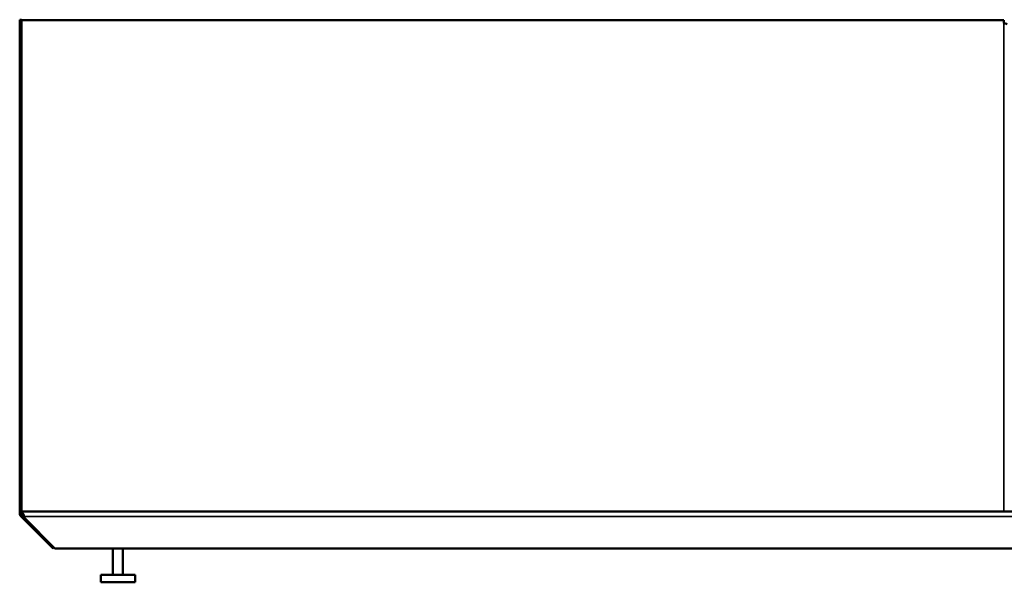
# Model space of a CAD drawing. Header units: millimetres. Extents: x 388 to 6088, y 821 to 3626.
# Tile 12 of 14: x 3323 to 4125, y 3168 to 3626. Entities that reach past the tile are written whole.
import ezdxf

# ---------------------------------------------------------------- set-up
doc = ezdxf.new("R2010")
doc.units = ezdxf.units.MM
doc.header["$LTSCALE"] = 15
doc.layers.add('Visible (ISO)', color=7, linetype='Continuous', lineweight=50)
doc.layers.add('Visible Narrow (ISO)', color=7, linetype='Continuous', lineweight=35)

msp = doc.modelspace()

# ---------------------------------------------------------------- linework, layer by layer
at = {"layer": 'Visible (ISO)'}
for p, q in [((3323.17, 3626.19), (3323.17, 3224.32)), ((3324.67, 3626.19), (3323.17, 3626.19)), ((3324.67, 3625.87), (3324.67, 3626.19)), ((3324.67, 3225.87), (3324.67, 3625.87)), ((3324.67, 3625.87), (4124.67, 3625.87)), ((4124.67, 3625.87), (4124.67, 3623.37)), ((3323.17, 3224.32), (3324.67, 3224.32)), ((3324.67, 3224.32), (3324.67, 3225.87)), ((4124.67, 3225.87), (3324.67, 3225.87)), ((3324.67, 3225.82), (5119.64, 3225.82)), ((4124.67, 3225.87), (4127.63, 3225.87)), ((3324.65, 3222.8), (3324.05, 3222.2)), ((3325.08, 3221.17), (3324.05, 3222.2)), ((3325.11, 3223.26), (3324.65, 3222.8)), ((3325.08, 3221.17), (3326.14, 3222.23)), ((3325.49, 3220.77), (3325.08, 3221.17)), ((3325.11, 3223.26), (3326.14, 3222.23)), ((3325.49, 3220.77), (3326.55, 3221.83)), ((3350.39, 3195.86), (3325.49, 3220.77)), ((3326.55, 3221.83), (3326.14, 3222.23)), ((3327.02, 3221.36), (3326.55, 3221.83)), ((3327.13, 3221.85), (3327.02, 3221.79)), ((3327.02, 3220.73), (3327.02, 3221.79)), ((3327.84, 3221.14), (3327.02, 3220.73)), ((3327.02, 3220.73), (3351.68, 3195.82)), ((3327.08, 3221.9), (3327.84, 3221.14)), ((3350.39, 3195.86), (3351.02, 3196.49)), ((5094.67, 3195.82), (3351.68, 3195.82)), ((3399.17, 3174.32), (3399.17, 3195.82)), ((3407.17, 3174.32), (3407.17, 3195.82)), ((3417.17, 3174.32), (3389.17, 3174.32)), ((3389.17, 3168.32), (3389.17, 3174.32)), ((3417.17, 3168.32), (3389.17, 3168.32)), ((3417.17, 3168.32), (3417.17, 3174.32))]:
    msp.add_line(p, q, dxfattribs=at)
for points, knots in [([(4127.63, 3622.66), (4127.45, 3622.83), (4126.72, 3623.01), (4125.77, 3623.18), (4125.42, 3623.24), (4125.05, 3623.31), (4124.67, 3623.37)], [0, 0, 0, 0, 1.022952, 1.022952, 1.022952, 1.396263, 1.396263, 1.396263, 1.396263]), ([(3324.67, 3225.82), (3325.04, 3225.82), (3325.41, 3225.33), (3325.79, 3224.59), (3326.16, 3223.85), (3326.53, 3222.89), (3326.9, 3222.21), (3326.96, 3222.1), (3327.02, 3221.99), (3327.08, 3221.9)], [0, 0, 0, 0, 1.089333, 1.089333, 1.089333, 2.18016, 2.18016, 2.18016, 2.356194, 2.356194, 2.356194, 2.356194]), ([(3326.28, 3223.52), (3326.05, 3223.7), (3325.82, 3223.88), (3325.59, 3224.02), (3325.29, 3224.21), (3324.98, 3224.32), (3324.67, 3224.32)], [0.785398, 0.785398, 0.785398, 0.785398, 1.45685, 1.45685, 1.45685, 2.356194, 2.356194, 2.356194, 2.356194])]:
    msp.add_open_spline(points, degree=3, knots=knots, dxfattribs=at)
for points in [[(3324.05, 3222.2), (3323.5, 3222.76), (3323.17, 3223.54), (3323.17, 3224.32)], [(3324.67, 3224.32), (3324.67, 3223.93), (3324.83, 3223.54), (3325.11, 3223.26)]]:
    msp.add_open_spline(points, degree=3, dxfattribs=at)
at = {"layer": 'Visible Narrow (ISO)'}
for p, q in [((4124.67, 3623.37), (4124.67, 3225.87)), ((3327.08, 3221.9), (5119.26, 3221.9))]:
    msp.add_line(p, q, dxfattribs=at)

doc.saveas('drawing.dxf')
